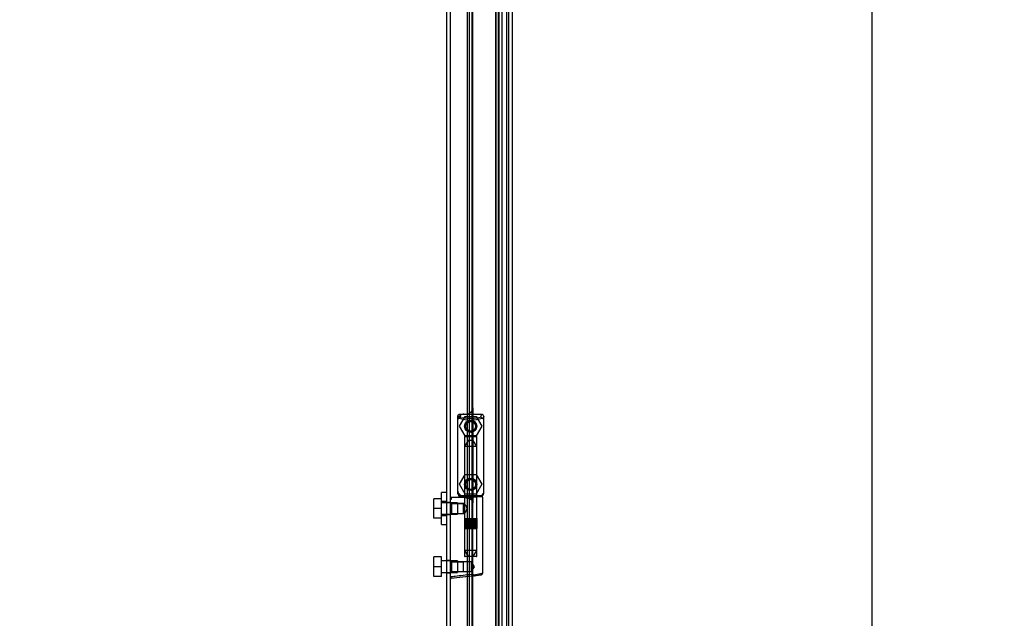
# Model space of a CAD drawing. Header units: inches. Extents: x 1 to 299, y -2 to 199.
# Tile 9 of 26: x 21 to 40, y 105 to 117. Entities that reach past the tile are written whole.
import ezdxf
from ezdxf.enums import TextEntityAlignment as Align
from ezdxf.lldxf.tags import DXFTag

# ---------------------------------------------------------------- set-up
doc = ezdxf.new("R2010")
doc.units = ezdxf.units.IN
doc.header["$MEASUREMENT"] = 0
for name, color, linetype in [('COM70220', 7, 'Continuous'), ('COM70708-4', 7, 'Continuous'), ('COM70712-12', 7, 'Continuous'), ('COM70714-4', 7, 'Continuous'), ('Default', 7, 'Continuous'), ('HNG86659-1', 7, 'Continuous'), ('HNG86659-2', 7, 'Continuous'), ('SCS86661', 7, 'Continuous'), ('WAM30017', 7, 'Continuous')]:
    doc.layers.add(name, color=color, linetype=linetype)
doc.styles.add('SEACAD_Times_New_Roman', font='times.ttf')
tags = doc.linetypes.add('HIDDEN2', pattern=[0.1875, 0.125, -0.0625]).pattern_tags.tags
tags[6:7] = [DXFTag(74, 4), DXFTag(75, 0), DXFTag(340, '0'), DXFTag(46, 0.0), DXFTag(50, 0.0), DXFTag(44, 0.0), DXFTag(45, 0.0)]
tags[4:5] = [DXFTag(74, 4), DXFTag(75, 0), DXFTag(340, '0'), DXFTag(46, 0.0), DXFTag(50, 0.0), DXFTag(44, 0.0), DXFTag(45, 0.0)]
doc.dimstyles.new('HAMMOND_(STH_-_300x200)', dxfattribs={"dimtxt": 1.5, "dimasz": 1.875, "dimexe": 0.75, "dimexo": 0.75, "dimgap": 0.375, "dimtad": 0, "dimtih": 1, "dimtoh": 1, "dimzin": 0, "dimdsep": 46, "dimtxsty": 'SEACAD_Times_New_Roman', "dimblk1": '_SE_FILLED', "dimblk2": '_SE_FILLED', "dimsah": 1, "dimcen": 0.75, "dimadec": 0, "dimazin": 0, "dimtfac": 0.8, "dimtofl": 0, "dimtmove": 0, "dimatfit": 3, "dimfxl": 1, "dimtolj": 1, "dimtzin": 0, "dimarcsym": 0})

# ---------------------------------------------------------------- blocks, each defined once
blk = doc.blocks.new('SE1')
at = {"layer": 'COM70220', "color": 7, "linetype": 'HIDDEN2'}
for p, q in [((30.04, 127.718), (30.04, 70.599)), ((30.286, 127.718), (30.286, 70.599)), ((30.288, 127.718), (30.288, 70.599)), ((30.289, 127.718), (30.289, 70.599))]:
    blk.add_line(p, q, dxfattribs=at)
at = {"layer": 'COM70708-4', "color": 7, "linetype": 'Continuous'}
blk.add_line((29.152, 69.244), (29.152, 129.026), dxfattribs=at)
at = {"layer": 'COM70708-4', "color": 7, "linetype": 'HIDDEN2'}
for p, q in [((30.037, 70.113), (30.037, 128.198)), ((30.107, 70.113), (30.107, 128.198)), ((30.093, 70.327), (30.093, 127.984)), ((30.165, 70.327), (30.165, 127.994)), ((29.08, 107.711), (29.08, 123.628)), ((29.152, 107.698), (29.08, 107.698)), ((29.08, 107.458), (29.152, 107.458)), ((29.08, 90.386), (29.08, 107.446)), ((29.152, 106.556), (29.08, 106.556)), ((29.08, 106.316), (29.152, 106.316))]:
    blk.add_line(p, q, dxfattribs=at)
at = {"layer": 'COM70712-12', "color": 7, "linetype": 'HIDDEN2'}
for p, q in [((30.29, 128.431), (30.29, 69.886)), ((29.589, 109.557), (29.589, 107.693)), ((29.464, 107.818), (29.415, 107.818)), ((29.589, 106.255), (29.589, 107.693))]:
    blk.add_line(p, q, dxfattribs=at)
at = {"layer": 'COM70712-12', "color": 7, "linetype": 'Continuous'}
for p, q in [((30.362, 128.431), (30.362, 69.886)), ((29.589, 109.557), (29.589, 123.579)), ((29.415, 109.432), (29.464, 109.432)), ((29.29, 109.307), (29.29, 107.943)), ((29.589, 92.231), (29.589, 106.255))]:
    blk.add_line(p, q, dxfattribs=at)
at = {"layer": 'COM70712-12', "color": 7, "linetype": 'HIDDEN2'}
for centre in [(29.546, 109.196), (29.546, 108.054)]:
    blk.add_circle(centre, 0.12, dxfattribs=at)
for centre, start, end in [((29.415, 109.307), 107.2392, 175.4638), ((29.415, 107.943), 184.5362, 270), ((29.464, 107.693), 0, 90)]:
    blk.add_arc(centre, 0.125, start, end, dxfattribs=at)
at = {"layer": 'COM70712-12', "color": 7, "linetype": 'Continuous'}
for centre, start, end in [((29.415, 109.307), 90, 107.2392), ((29.464, 109.557), 270, 0), ((29.415, 109.307), 175.4638, 180), ((29.415, 107.943), 180, 184.5362)]:
    blk.add_arc(centre, 0.125, start, end, dxfattribs=at)
at = {"layer": 'COM70714-4', "color": 7, "linetype": 'HIDDEN2'}
for p, q in [((29.477, 126.128), (29.477, 72.19)), ((29.517, 126.128), (29.517, 72.19)), ((29.571, 126.128), (29.571, 72.19)), ((30.25, 126.128), (30.25, 72.19))]:
    blk.add_line(p, q, dxfattribs=at)
at = {"layer": 'HNG86659-1', "color": 7, "linetype": 'Continuous'}
for p, q in [((29.29, 109.388), (29.31, 109.338)), ((29.29, 109.388), (29.29, 107.873)), ((29.762, 109.427), (29.327, 109.427)), ((29.352, 109.372), (29.33, 109.427)), ((29.352, 109.369), (29.33, 109.427)), ((29.739, 109.369), (29.762, 109.427)), ((29.74, 109.372), (29.762, 109.427)), ((29.801, 109.388), (29.782, 109.338)), ((29.801, 107.873), (29.801, 109.388)), ((29.352, 109.369), (29.352, 109.372)), ((29.739, 109.369), (29.74, 109.372)), ((29.309, 107.869), (29.309, 107.834)), ((29.782, 107.834), (29.782, 107.869)), ((29.425, 107.794), (29.164, 107.794)), ((29.762, 107.814), (29.329, 107.814)), ((29.329, 107.814), (29.762, 107.814)), ((29.782, 106.313), (29.782, 107.794)), ((29.622, 106.259), (29.163, 106.201)), ((29.606, 106.257), (29.165, 106.202)), ((29.606, 106.257), (29.747, 106.274)), ((29.622, 106.259), (29.606, 106.257))]:
    blk.add_line(p, q, dxfattribs=at)
at = {"layer": 'HNG86659-1', "color": 7, "linetype": 'HIDDEN2'}
for p, q in [((29.426, 108.983), (29.426, 107.826)), ((29.437, 108.995), (29.654, 108.995)), ((29.666, 107.826), (29.666, 108.983)), ((29.173, 107.675), (29.152, 107.696)), ((29.173, 107.481), (29.173, 107.675)), ((29.406, 107.675), (29.173, 107.675)), ((29.173, 107.675), (29.406, 107.675)), ((29.33, 107.834), (29.343, 107.834)), ((29.343, 107.834), (29.749, 107.834)), ((29.426, 107.675), (29.406, 107.675)), ((29.406, 107.481), (29.406, 107.675)), ((29.426, 107.826), (29.414, 107.814)), ((29.414, 107.814), (29.426, 107.802)), ((29.426, 107.826), (29.666, 107.826)), ((29.666, 107.802), (29.426, 107.802)), ((29.426, 107.802), (29.426, 107.674)), ((29.678, 107.814), (29.666, 107.826)), ((29.666, 107.802), (29.678, 107.814)), ((29.666, 106.645), (29.666, 107.802)), ((29.749, 107.834), (29.762, 107.834)), ((29.152, 107.46), (29.173, 107.481)), ((29.173, 107.481), (29.406, 107.481)), ((29.173, 107.481), (29.406, 107.481)), ((29.406, 107.481), (29.426, 107.481)), ((29.426, 107.482), (29.426, 106.645)), ((29.173, 106.533), (29.152, 106.554)), ((29.173, 106.339), (29.173, 106.533)), ((29.406, 106.533), (29.173, 106.533)), ((29.173, 106.533), (29.406, 106.533)), ((29.565, 106.533), (29.406, 106.533)), ((29.406, 106.339), (29.406, 106.533)), ((29.654, 106.633), (29.437, 106.633)), ((29.565, 106.339), (29.565, 106.533)), ((29.621, 106.436), (29.565, 106.533)), ((29.152, 106.318), (29.173, 106.339)), ((29.173, 106.339), (29.406, 106.339)), ((29.173, 106.339), (29.406, 106.339)), ((29.406, 106.339), (29.565, 106.339)), ((29.565, 106.339), (29.621, 106.436))]:
    blk.add_line(p, q, dxfattribs=at)
for centre, radius in [((29.546, 109.192), 0.118), ((29.546, 109.192), 0.0968), ((29.546, 109.192), 0.0968), ((29.546, 108.05), 0.118), ((29.546, 108.05), 0.0968), ((29.546, 108.05), 0.0968)]:
    blk.add_circle(centre, radius, dxfattribs=at)
at = {"layer": 'HNG86659-1', "color": 7, "linetype": 'Continuous'}
for centre, radius, start, end in [((29.334, 109.388), 0.0432, 170.3107, 181.0665), ((29.329, 109.388), 0.0392, 106.467, 168.78), ((29.329, 109.377), 0.0491, 88.6161, 102.0318), ((29.763, 109.377), 0.0491, 77.9682, 91.3839), ((29.762, 109.388), 0.0392, 11.22, 73.533), ((29.758, 109.388), 0.0432, 358.9335, 9.6893), ((29.335, 109.333), 0.0255, 130.6693, 167.2932), ((29.566, 110.154), 0.839, 252.8076, 268.6088), ((29.524, 110.161), 0.846, 271.4593, 287.1243), ((29.757, 109.333), 0.0255, 12.7068, 49.3307), ((29.329, 107.872), 0.039, 178.4395, 188.4336), ((29.33, 107.873), 0.0395, 190.0421, 238.9435), ((29.343, 107.868), 0.0339, 170.6189, 178.4811), ((29.748, 107.868), 0.0339, 1.4039, 9.3839), ((29.762, 107.873), 0.0395, 301.1698, 349.9579), ((29.762, 107.872), 0.039, 351.5664, 1.5605), ((29.164, 107.783), 0.0118, 91.6274, 180), ((30.363, 108.415), 1.368, 208.4945, 208.8184), ((29.164, 107.783), 0.0118, 90.0008, 91.6266), ((29.329, 107.834), 0.0197, 180, 270), ((29.329, 107.794), 0.0197, 90, 180), ((29.762, 107.834), 0.0197, 270, 360), ((29.762, 107.794), 0.0197, 0, 90), ((29.743, 106.313), 0.0394, 277.125, 0.0158), ((29.164, 106.213), 0.0118, 180, 245.0772), ((29.815, 106.191), 0.656, 176.4098, 179.0269), ((29.164, 106.213), 0.0118, 245.0769, 265.6132), ((29.197, 106.218), 0.0401, 145.0143, 158.1633), ((29.164, 106.213), 0.0118, 265.5954, 277.125)]:
    blk.add_arc(centre, radius, start, end, dxfattribs=at)
at = {"layer": 'HNG86659-1', "color": 7, "linetype": 'HIDDEN2'}
for centre, radius, start, end in [((29.229, 108.692), 0.706, 84.0828, 84.9944), ((29.743, 109.487), 0.429, 188.1861, 189.6334), ((29.348, 109.487), 0.429, 350.3666, 351.8139), ((29.862, 108.692), 0.706, 95.0055, 95.9173), ((29.437, 108.983), 0.0118, 90, 180), ((29.654, 108.983), 0.0118, 0, 90), ((29.229, 108.575), 0.711, 274.9929, 275.9146), ((29.343, 107.868), 0.0339, 178.4811, 269.1433), ((29.748, 107.868), 0.0339, 270.8539, 1.4039), ((29.862, 108.575), 0.711, 264.0853, 265.0072), ((29.33, 107.873), 0.0395, 238.9435, 269.2685), ((29.33, 107.875), 0.0417, 269.1335, 269.9996), ((29.762, 107.873), 0.0395, 270.7316, 301.1698), ((29.762, 107.875), 0.0417, 270.0004, 270.8665), ((29.437, 106.645), 0.0118, 180, 270), ((29.654, 106.645), 0.0118, 270, 0)]:
    blk.add_arc(centre, radius, start, end, dxfattribs=at)
at = {"layer": 'HNG86659-1', "color": 7, "linetype": 'Continuous'}
for centre, major_axis, ratio, start_param, end_param in [((29.33, 109.415), (0, -0.0118), 0.049276, 3.017238, 3.218468), ((29.762, 109.415), (0, -0.0118), 0.049276, 3.064718, 3.265947), ((29.546, 109.379), (0.203, 0), 0.124034, 3.595546, 5.904577)]:
    blk.add_ellipse(centre, major_axis=major_axis, ratio=ratio, start_param=start_param, end_param=end_param, dxfattribs=at)
for points, knots in [([(29.318, 109.352), (29.32, 109.355), (29.323, 109.358), (29.328, 109.363), (29.332, 109.366), (29.337, 109.368), (29.339, 109.369), (29.343, 109.37), (29.345, 109.37), (29.348, 109.37), (29.349, 109.37), (29.351, 109.37), (29.352, 109.369), (29.352, 109.369)], [0, 0, 0, 0, 0.25, 0.25, 0.5, 0.5, 0.625, 0.625, 0.75, 0.75, 0.875, 0.875, 1, 1, 1, 1]), ([(29.773, 109.352), (29.771, 109.355), (29.769, 109.358), (29.763, 109.363), (29.76, 109.366), (29.754, 109.368), (29.752, 109.369), (29.749, 109.37), (29.747, 109.37), (29.744, 109.37), (29.742, 109.37), (29.74, 109.37), (29.74, 109.369), (29.739, 109.369)], [0, 0, 0, 0, 0.25, 0.25, 0.5, 0.5, 0.625, 0.625, 0.75, 0.75, 0.875, 0.875, 1, 1, 1, 1]), ([(29.152, 107.761), (29.152, 107.761), (29.153, 107.761), (29.156, 107.762), (29.158, 107.762), (29.161, 107.762)], [0, 0, 0, 0, 0.5, 0.5, 1, 1, 1, 1]), ([(29.163, 107.794), (29.163, 107.794), (29.163, 107.794), (29.163, 107.794), (29.163, 107.794), (29.163, 107.794), (29.162, 107.794), (29.162, 107.793), (29.162, 107.793), (29.161, 107.79), (29.161, 107.788), (29.161, 107.779), (29.161, 107.771), (29.161, 107.762)], [0, 0, 0, 0, 0.03125, 0.03125, 0.0625, 0.0625, 0.125, 0.125, 0.25, 0.25, 0.5, 0.5, 1, 1, 1, 1]), ([(29.425, 107.794), (29.435, 107.794), (29.446, 107.793), (29.468, 107.788), (29.479, 107.784), (29.501, 107.777), (29.513, 107.773), (29.529, 107.766), (29.535, 107.764), (29.546, 107.76), (29.552, 107.757), (29.557, 107.755)], [0, 0, 0, 0, 0.25, 0.25, 0.5, 0.5, 0.75, 0.75, 0.875, 0.875, 1, 1, 1, 1]), ([(29.609, 106.276), (29.621, 106.278), (29.633, 106.28), (29.656, 106.283), (29.667, 106.285), (29.699, 106.291), (29.718, 106.294), (29.741, 106.299), (29.748, 106.301), (29.76, 106.304), (29.765, 106.305), (29.774, 106.308), (29.777, 106.309), (29.78, 106.311), (29.781, 106.311), (29.782, 106.312), (29.782, 106.313), (29.782, 106.313)], [0, 0, 0, 0, 0.125, 0.125, 0.25, 0.25, 0.5, 0.5, 0.625, 0.625, 0.75, 0.75, 0.875, 0.875, 0.9375, 0.9375, 1, 1, 1, 1]), ([(29.152, 106.234), (29.152, 106.233), (29.153, 106.233), (29.156, 106.233), (29.158, 106.233), (29.16, 106.232)], [0, 0, 0, 0, 0.5, 0.5, 1, 1, 1, 1]), ([(29.164, 106.241), (29.19, 106.244), (29.216, 106.247), (29.242, 106.25), (29.347, 106.263), (29.452, 106.277), (29.557, 106.29)], [0, 0, 0, 0, 0.198595, 0.198595, 0.198595, 1, 1, 1, 1]), ([(29.557, 106.29), (29.558, 106.29), (29.558, 106.29), (29.56, 106.29), (29.56, 106.289), (29.562, 106.289), (29.563, 106.289), (29.566, 106.288), (29.568, 106.287), (29.575, 106.285), (29.579, 106.284), (29.592, 106.281), (29.6, 106.278), (29.609, 106.276)], [0, 0, 0, 0, 0.03125, 0.03125, 0.0625, 0.0625, 0.125, 0.125, 0.25, 0.25, 0.5, 0.5, 1, 1, 1, 1]), ([(29.609, 106.276), (29.609, 106.273), (29.609, 106.27), (29.609, 106.265), (29.609, 106.262), (29.61, 106.26), (29.61, 106.259), (29.611, 106.258), (29.611, 106.258), (29.614, 106.258), (29.615, 106.258), (29.619, 106.259), (29.621, 106.259), (29.622, 106.259)], [0, 0, 0, 0, 0.25, 0.25, 0.5, 0.5, 0.625, 0.625, 0.75, 0.75, 0.875, 0.875, 1, 1, 1, 1])]:
    blk.add_open_spline(points, degree=3, knots=knots, dxfattribs=at)
at = {"layer": 'HNG86659-1', "color": 7, "linetype": 'HIDDEN2'}
for points, knots in [([(29.475, 107.578), (29.475, 107.591), (29.47, 107.604), (29.46, 107.627), (29.453, 107.637), (29.436, 107.663), (29.426, 107.675), (29.426, 107.675), (29.426, 107.675), (29.426, 107.675)], [0, 0, 0, 0, 0.0625, 0.0625, 0.125, 0.125, 0.25, 0.25, 0.2503152, 0.2503152, 0.2503152, 0.2503152]), ([(29.426, 107.481), (29.426, 107.481), (29.436, 107.493), (29.453, 107.518), (29.46, 107.528), (29.47, 107.551), (29.475, 107.564), (29.475, 107.578)], [0.7505722, 0.7505722, 0.7505722, 0.7505722, 0.875, 0.875, 0.9375, 0.9375, 1, 1, 1, 1]), ([(29.475, 107.58), (29.475, 107.58), (29.475, 107.579), (29.475, 107.574), (29.474, 107.57), (29.474, 107.567)], [0.49628825, 0.49628825, 0.49628825, 0.49628825, 0.5, 0.5, 0.51768311, 0.51768311, 0.51768311, 0.51768311])]:
    blk.add_open_spline(points, degree=3, knots=knots, dxfattribs=at)
at = {"layer": 'HNG86659-2', "color": 7, "linetype": 'HIDDEN2'}
for p, q in [((29.496, 108.916), (29.428, 108.798)), ((29.595, 108.916), (29.496, 108.916)), ((29.664, 108.798), (29.595, 108.916)), ((29.664, 108.798), (29.428, 108.798)), ((29.428, 108.798), (29.428, 107.381)), ((29.664, 107.381), (29.664, 108.798)), ((29.423, 107.381), (29.424, 107.381)), ((29.423, 107.381), (29.423, 107.381)), ((29.423, 107.381), (29.423, 107.184)), ((29.423, 107.381), (29.423, 107.184)), ((29.424, 107.381), (29.435, 107.381)), ((29.424, 107.381), (29.424, 107.184)), ((29.427, 107.381), (29.427, 107.184)), ((29.428, 107.381), (29.428, 107.184)), ((29.431, 107.381), (29.431, 107.184)), ((29.433, 107.381), (29.433, 107.184)), ((29.435, 107.381), (29.443, 107.381)), ((29.435, 107.381), (29.435, 107.184)), ((29.443, 107.381), (29.467, 107.381)), ((29.443, 107.381), (29.443, 107.184)), ((29.443, 107.381), (29.443, 107.184)), ((29.449, 107.381), (29.449, 107.184)), ((29.458, 107.381), (29.458, 107.184)), ((29.46, 107.381), (29.46, 107.184)), ((29.467, 107.381), (29.476, 107.381)), ((29.467, 107.381), (29.467, 107.184)), ((29.476, 107.381), (29.48, 107.381)), ((29.476, 107.381), (29.476, 107.184)), ((29.48, 107.381), (29.513, 107.381)), ((29.48, 107.381), (29.48, 107.184)), ((29.489, 107.381), (29.489, 107.184)), ((29.498, 107.381), (29.498, 107.184)), ((29.503, 107.381), (29.503, 107.184)), ((29.513, 107.381), (29.521, 107.381)), ((29.513, 107.381), (29.513, 107.184)), ((29.521, 107.381), (29.528, 107.381)), ((29.521, 107.381), (29.521, 107.184)), ((29.528, 107.381), (29.564, 107.381)), ((29.528, 107.381), (29.528, 107.184)), ((29.538, 107.381), (29.538, 107.184)), ((29.546, 107.381), (29.546, 107.184)), ((29.554, 107.381), (29.554, 107.184)), ((29.564, 107.381), (29.57, 107.381)), ((29.564, 107.381), (29.564, 107.184)), ((29.57, 107.381), (29.578, 107.381)), ((29.57, 107.381), (29.57, 107.184)), ((29.578, 107.381), (29.611, 107.381)), ((29.578, 107.381), (29.578, 107.184)), ((29.589, 107.381), (29.589, 107.184)), ((29.594, 107.381), (29.594, 107.184)), ((29.603, 107.381), (29.603, 107.184)), ((29.611, 107.381), (29.615, 107.381)), ((29.611, 107.381), (29.611, 107.184)), ((29.615, 107.381), (29.624, 107.381)), ((29.615, 107.381), (29.615, 107.184)), ((29.624, 107.381), (29.648, 107.381)), ((29.624, 107.381), (29.624, 107.184)), ((29.632, 107.381), (29.632, 107.184)), ((29.634, 107.381), (29.634, 107.184)), ((29.642, 107.381), (29.642, 107.184)), ((29.648, 107.381), (29.656, 107.381)), ((29.648, 107.381), (29.648, 107.184)), ((29.648, 107.381), (29.648, 107.184)), ((29.656, 107.381), (29.667, 107.381)), ((29.656, 107.381), (29.656, 107.184)), ((29.658, 107.381), (29.658, 107.184)), ((29.66, 107.381), (29.66, 107.184)), ((29.663, 107.381), (29.663, 107.184)), ((29.665, 107.381), (29.665, 107.184)), ((29.667, 107.381), (29.669, 107.381)), ((29.667, 107.381), (29.667, 107.184)), ((29.669, 107.381), (29.669, 107.184)), ((29.669, 107.381), (29.669, 107.381)), ((29.669, 107.184), (29.669, 107.381)), ((29.423, 107.184), (29.423, 107.184)), ((29.423, 107.184), (29.424, 107.184)), ((29.424, 107.184), (29.435, 107.184)), ((29.428, 107.184), (29.428, 106.751)), ((29.435, 107.184), (29.443, 107.184)), ((29.443, 107.184), (29.467, 107.184)), ((29.467, 107.184), (29.476, 107.184)), ((29.476, 107.184), (29.48, 107.184)), ((29.48, 107.184), (29.513, 107.184)), ((29.513, 107.184), (29.521, 107.184)), ((29.521, 107.184), (29.528, 107.184)), ((29.528, 107.184), (29.564, 107.184)), ((29.564, 107.184), (29.57, 107.184)), ((29.57, 107.184), (29.578, 107.184)), ((29.578, 107.184), (29.611, 107.184)), ((29.611, 107.184), (29.615, 107.184)), ((29.615, 107.184), (29.624, 107.184)), ((29.624, 107.184), (29.648, 107.184)), ((29.648, 107.184), (29.656, 107.184)), ((29.656, 107.184), (29.667, 107.184)), ((29.664, 106.751), (29.664, 107.184)), ((29.667, 107.184), (29.669, 107.184)), ((29.669, 107.184), (29.669, 107.184)), ((29.664, 106.751), (29.428, 106.751)), ((29.428, 106.751), (29.496, 106.633)), ((29.595, 106.633), (29.664, 106.751))]:
    blk.add_line(p, q, dxfattribs=at)
at = {"layer": 'SCS86661', "color": 7, "linetype": 'HIDDEN2'}
for p, q in [((29.325, 109.196), (29.435, 109.388)), ((29.435, 109.388), (29.656, 109.388)), ((29.656, 109.388), (29.767, 109.196)), ((29.435, 109.005), (29.325, 109.196)), ((29.767, 109.196), (29.656, 109.005)), ((29.656, 109.005), (29.435, 109.005)), ((29.325, 108.054), (29.435, 108.246)), ((29.435, 108.246), (29.656, 108.246)), ((29.656, 108.246), (29.767, 108.054)), ((29.435, 107.863), (29.325, 108.054)), ((29.767, 108.054), (29.656, 107.863)), ((29.656, 107.863), (29.435, 107.863)), ((28.825, 107.578), (28.825, 107.77)), ((28.975, 107.77), (28.825, 107.77)), ((29.29, 107.691), (28.975, 107.691)), ((29.29, 107.691), (29.29, 107.465)), ((28.825, 107.387), (28.825, 107.578)), ((28.975, 107.578), (28.825, 107.578)), ((28.975, 107.465), (29.29, 107.465)), ((28.975, 107.387), (28.825, 107.387)), ((28.825, 106.436), (28.825, 106.628)), ((28.975, 106.628), (28.825, 106.628)), ((28.975, 106.436), (28.975, 106.628)), ((29.29, 106.549), (28.975, 106.549)), ((29.29, 106.549), (29.29, 106.323)), ((28.825, 106.245), (28.825, 106.436)), ((28.975, 106.436), (28.825, 106.436)), ((28.975, 106.245), (28.975, 106.436)), ((28.975, 106.323), (29.29, 106.323)), ((28.975, 106.245), (28.825, 106.245))]:
    blk.add_line(p, q, dxfattribs=at)
for centre in [(29.546, 109.196), (29.546, 108.054)]:
    blk.add_circle(centre, 0.113, dxfattribs=at)
at = {"layer": 'WAM30017', "color": 7, "linetype": 'HIDDEN2'}
for p, q in [((28.975, 107.266), (28.975, 107.891)), ((29.08, 107.891), (28.975, 107.891)), ((29.08, 107.716), (28.975, 107.716)), ((29.08, 107.446), (29.08, 107.711)), ((28.975, 107.441), (29.08, 107.441)), ((28.975, 107.266), (29.08, 107.266))]:
    blk.add_line(p, q, dxfattribs=at)
blk = doc.blocks.new('DMBLK314')
at = {"layer": 'Default', "linetype": 'Continuous', "transparency": 16777216}
for points in [[(18.79, 131.788), (19.541, 133.534), (18.264, 132.125)], [(15.04, 130.071), (13.224, 129.51), (15.124, 129.452)]]:
    blk.add_hatch(color=7, dxfattribs=at).paths.add_polyline_path(points)
at = {"layer": 'Default', "color": 7, "linetype": 'Continuous', "transparency": 16777216}
for start, end in [(318.6656, 335), (270, 288.01)]:
    blk.add_arc((13.224, 136.48), 6.97, start, end, dxfattribs=at)
at = {"layer": 'Default', "color": 7, "linetype": 'Continuous', "transparency": 16777216, "style": 'SEACAD_Times_New_Roman'}
blk.add_text('65°', height=1.5, dxfattribs=at).set_placement((15.387, 131.352), align=Align.TOP_LEFT)
blk = doc.blocks.new('_SE_FILLED')
at = {"color": 0}
blk.add_line((0, 0), (-1, 0), dxfattribs=at)
blk.add_solid([(0, 0), (-1, -0.1665), (-1, 0.1665), (0, 0)], dxfattribs=at)
blk = doc.blocks.new('DMBLK318')
at = {"layer": 'Default', "linetype": 'Continuous', "transparency": 16777216}
for points in [[(37.734, 126.971), (37.422, 128.846), (37.109, 126.971)], [(37.734, 71.346), (37.109, 71.346), (37.422, 69.471)]]:
    blk.add_hatch(color=7, dxfattribs=at).paths.add_polyline_path(points)
at = {"layer": 'Default', "color": 7, "linetype": 'Continuous', "transparency": 16777216}
for p, q in [((30.37, 128.846), (38.172, 128.846)), ((37.422, 128.846), (37.422, 100.434)), ((37.422, 96.159), (37.422, 69.471)), ((30.37, 69.471), (38.172, 69.471))]:
    blk.add_line(p, q, dxfattribs=at)
at = {"layer": 'Default', "color": 7, "linetype": 'Continuous', "transparency": 16777216, "style": 'SEACAD_Times_New_Roman'}
for s, p in [('59.37', (34.863, 99.909)), ('DOOR', (34.276, 97.659))]:
    blk.add_text(s, height=1.5, dxfattribs=at).set_placement(p, align=Align.TOP_LEFT)

msp = doc.modelspace()

# ---------------------------------------------------------------- block references
at = {"layer": 'Default'}
msp.add_blockref('SE1', (0, 0), dxfattribs=at)

# ---------------------------------------------------------------- dimensions: what is measured, and where the dimension line sits
at = {"layer": 'Default', "color": 7, "linetype": 'Continuous'}
dim = msp.add_angular_dim_2l(base=(16.969, 130.602), line1=((13.224, 136.48), (29.044, 129.103)), line2=((13.224, 136.48), (13.224, 69.208)), text='\\A1;<>', dimstyle='HAMMOND_(STH_-_300x200)', dxfattribs=at)
dim.commit()
dim.dimension.update_dxf_attribs({"geometry": 'DMBLK314', "text_midpoint": (16.969, 130.602), "dimtype": 162})
dim = msp.add_linear_dim(base=(37.42184, 128.84606), p1=(29.61991, 128.84606), p2=(29.61991, 69.47114), angle=270, text='\\A1;<>\\PDOOR', dimstyle='HAMMOND_(STH_-_300x200)', dxfattribs=at)
dim.commit()
dim.dimension.update_dxf_attribs({"geometry": 'DMBLK318', "text_midpoint": (37.42184, 99.1586), "dimtype": 161})

doc.saveas('drawing.dxf')
